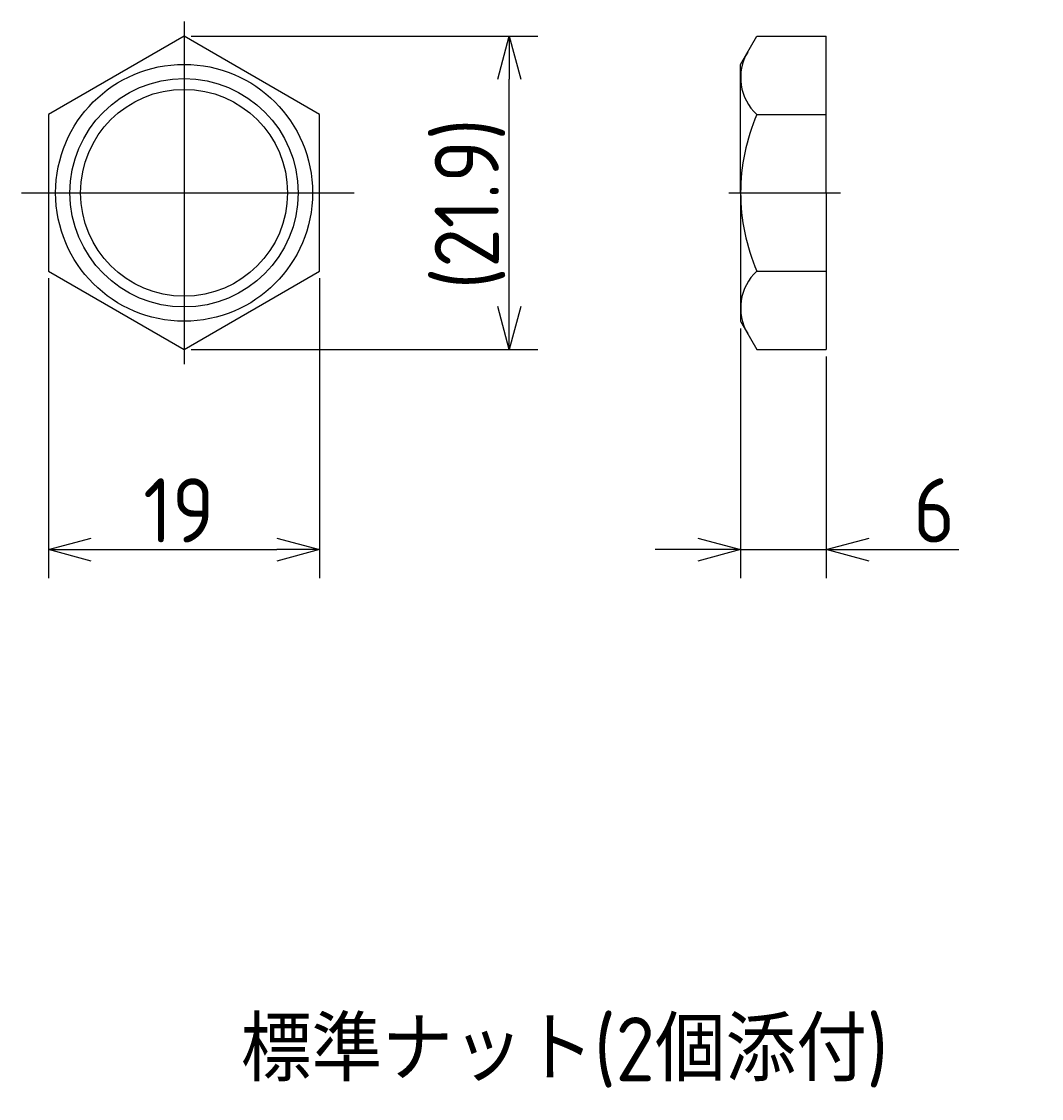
# Model space of a CAD drawing. Extents: x 85 to 378, y 122 to 211.
# Tile 1 of 6: x 85 to 156, y 122 to 197. Entities that reach past the tile are written whole.
import ezdxf

# ---------------------------------------------------------------- set-up
doc = ezdxf.new("R2010")
doc.units = 0
doc.linetypes.add('CENTER', pattern=[50.8, 31.75, -6.35, 6.35, -6.35])
doc.layers.get('0').update_dxf_attribs({"linetype": 'CONTINUOUS'})
doc.layers.get('DEFPOINTS').update_dxf_attribs({"linetype": 'CONTINUOUS'})
for name, color, linetype in [('図形', 7, 'CONTINUOUS'), ('図枠', 7, 'CONTINUOUS'), ('寸法_文字', 3, 'CONTINUOUS')]:
    doc.layers.add(name, color=color, linetype=linetype)
doc.layers.get('0').off()
doc.styles.add('DIMENSION', font='isocp.shx', dxfattribs={"bigfont": 'bigfont.shx'})
doc.dimstyles.get("Standard").update_dxf_attribs({"dimtxt": 0.18, "dimasz": 0.18, "dimexe": 0.18, "dimexo": 0.0625, "dimgap": 0.09, "dimtad": 0, "dimtih": 1, "dimtoh": 1, "dimzin": 0, "dimcen": 0.09, "dimazin": 3, "dimtfac": 1, "dimtofl": 0, "dimtmove": 0, "dimatfit": 3})

# ---------------------------------------------------------------- blocks, each defined once
blk = doc.blocks.new('*U23')
at = {"layer": '寸法_文字', "style": 'DIMENSION'}
blk.add_text('標準ナット(2個添付)', height=4.5, dxfattribs=at).set_placement((100.363, 122.75))
blk = doc.blocks.new('_OPEN30')
at = {"color": 0, "linetype": 'BYBLOCK'}
for p, q in [((-1, 0.268), (0, 0)), ((0, 0), (-1, -0.268)), ((0, 0), (-1, 0))]:
    blk.add_line(p, q, dxfattribs=at)
blk = doc.blocks.new('*U48')
at = {"layer": '寸法_文字', "color": 3, "style": 'DIMENSION'}
blk.add_text('19', height=4.5, dxfattribs=at).set_placement((93.527, 160.5))
blk = doc.blocks.new('*D19')
at = {"layer": 'DEFPOINTS', "color": 0}
for p in [(86.888, 179.515), (105.888, 179.515), (105.888, 160)]:
    blk.add_point(p, dxfattribs=at)
at = {"layer": '寸法_文字', "color": 3}
for p, q in [((86.888, 179.015), (86.888, 158)), ((105.888, 179.015), (105.888, 158)), ((89.888, 160), (102.888, 160))]:
    blk.add_line(p, q, dxfattribs=at)
at = {"layer": '図枠'}
blk.add_blockref('*U48', (0, 0), dxfattribs=at)
at = {"layer": '寸法_文字', "color": 3, "xscale": 3, "yscale": 3, "zscale": 3, "rotation": 180}
blk.add_blockref('_OPEN30', (86.888, 160), dxfattribs=at)
at = {"layer": '寸法_文字', "color": 3, "xscale": 3, "yscale": 3, "zscale": 3}
blk.add_blockref('_OPEN30', (105.888, 160), dxfattribs=at)
blk = doc.blocks.new('*U49')
at = {"layer": '寸法_文字', "color": 3, "style": 'DIMENSION'}
blk.add_text('6', height=4.5, dxfattribs=at).set_placement((147.482, 160.5))
blk = doc.blocks.new('*D20')
at = {"layer": 'DEFPOINTS', "color": 0}
for p in [(135.388, 176), (141.388, 174.03), (141.388, 160)]:
    blk.add_point(p, dxfattribs=at)
at = {"layer": '寸法_文字', "color": 3}
for p, q in [((135.388, 175.5), (135.388, 158)), ((141.388, 173.53), (141.388, 158)), ((132.388, 160), (129.388, 160)), ((135.388, 160), (141.388, 160)), ((144.388, 160), (150.68, 160))]:
    blk.add_line(p, q, dxfattribs=at)
at = {"layer": '図枠'}
blk.add_blockref('*U49', (0, 0), dxfattribs=at)
at = {"layer": '寸法_文字', "color": 3, "xscale": 3, "yscale": 3, "zscale": 3}
blk.add_blockref('_OPEN30', (135.388, 160), dxfattribs=at)
at = {"layer": '寸法_文字', "color": 3, "xscale": 3, "yscale": 3, "zscale": 3, "rotation": 180}
blk.add_blockref('_OPEN30', (141.388, 160), dxfattribs=at)
blk = doc.blocks.new('*U50')
at = {"layer": '寸法_文字', "color": 3, "style": 'DIMENSION'}
blk.add_text('(21.9)', height=4.5, rotation=90, dxfattribs=at).set_placement((118.446, 178.242))
blk = doc.blocks.new('*D21')
at = {"layer": 'DEFPOINTS', "color": 0}
for p in [(96.388, 195.97), (119.171, 195.97), (96.388, 174.03)]:
    blk.add_point(p, dxfattribs=at)
at = {"layer": '寸法_文字', "color": 3}
for p, q in [((96.888, 195.97), (121.171, 195.97)), ((119.171, 177.03), (119.171, 192.97)), ((96.888, 174.03), (121.171, 174.03))]:
    blk.add_line(p, q, dxfattribs=at)
at = {"layer": '図枠'}
blk.add_blockref('*U50', (0, 0), dxfattribs=at)
at = {"layer": '寸法_文字', "color": 3, "xscale": 3, "yscale": 3, "zscale": 3}
for p, rotation in [((119.171, 195.97), 90), ((119.171, 174.03), 270)]:
    blk.add_blockref('_OPEN30', p, dxfattribs=dict(at, rotation=rotation))

msp = doc.modelspace()

# ---------------------------------------------------------------- linework, layer by layer
at = {"layer": '図形', "color": 3, "linetype": 'CENTER'}
for p, q in [((96.388, 197), (96.388, 173)), ((84.998, 185), (108.3, 185)), ((134.573, 185), (142.388, 185))]:
    msp.add_line(p, q, dxfattribs=at)
at = {"layer": '図形', "color": 7}
for p, q in [((135.388, 194), (136.525, 195.97)), ((136.525, 195.97), (141.388, 195.97)), ((141.388, 185), (141.388, 195.97)), ((135.388, 185), (135.388, 194)), ((136.525, 190.485), (141.388, 190.485)), ((135.388, 185), (135.388, 176)), ((141.388, 185), (141.388, 174.03)), ((136.525, 179.515), (141.388, 179.515)), ((135.388, 176), (136.525, 174.03)), ((136.525, 174.03), (141.388, 174.03))]:
    msp.add_line(p, q, dxfattribs=at)
msp.add_lwpolyline([(86.888, 179.515), (96.388, 174.03), (105.888, 179.515), (105.888, 190.485), (96.388, 195.97), (86.888, 190.485)], close=True, dxfattribs=at)
for radius in [9, 7.25]:
    msp.add_circle((96.388, 185), radius, dxfattribs=at)
at = {"layer": '図形', "color": 3}
msp.add_circle((96.388, 185), 8, dxfattribs=at)
at = {"layer": '図形', "color": 7}
for centre, radius, start, end in [((138.907, 193.068), 3.514, 149.26413, 227.32039), ((149.184, 185), 13.796, 156.5734, 180), ((149.184, 185), 13.796, 180, 203.4266), ((138.907, 176.932), 3.514, 132.67961, 210.73587)]:
    msp.add_arc(centre, radius, start, end, dxfattribs=at)

# ---------------------------------------------------------------- block references
at = {"layer": '図枠'}
msp.add_blockref('*U23', (0, 0), dxfattribs=at)

# ---------------------------------------------------------------- dimensions: what is measured, and where the dimension line sits
at = {"layer": '寸法_文字'}
dim = msp.add_linear_dim(base=(119.171, 195.97), p1=(96.388, 174.03), p2=(96.388, 195.97), angle=90, dimstyle='Standard', override={"dimdec": 1, "dimpost": '(<>)'}, dxfattribs=at)
dim.commit()
dim.dimension.update_dxf_attribs({"geometry": '*D21', "text_midpoint": (116.195, 185)})
for base, p1, p2, picture, middle in [((105.888, 160), (86.888, 179.515), (105.888, 179.515), '*D19', (96.388, 160)), ((141.388, 160), (135.388, 176), (141.388, 174.03), '*D20', (149.034, 160))]:
    dim = msp.add_linear_dim(base=base, p1=p1, p2=p2, dimstyle='Standard', dxfattribs=at)
    dim.commit()
    dim.dimension.update_dxf_attribs({"geometry": picture, "text_midpoint": middle, "dimtype": 128})

doc.saveas('drawing.dxf')
